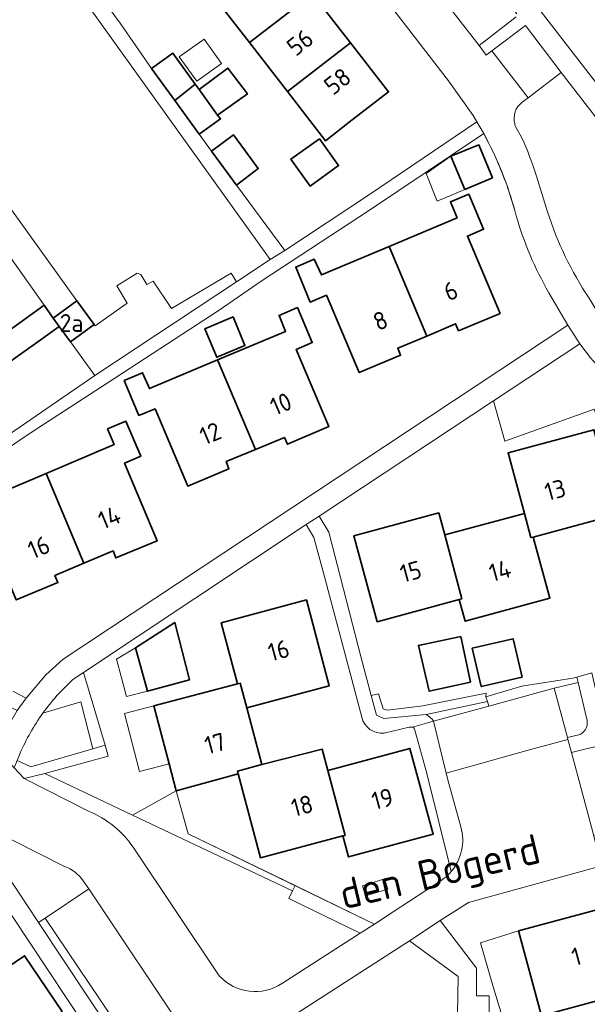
# Model space of a CAD drawing. Header units: metres. Extents: x 104777 to 177370, y 409697 to 438337.
# Tile 94 of 133: x 130082 to 130139, y 423044 to 423143. Entities that reach past the tile are written whole.
import ezdxf
from ezdxf.enums import TextEntityAlignment as Align

# ---------------------------------------------------------------- set-up
doc = ezdxf.new("R2010")
doc.units = ezdxf.units.M
for name, color, linetype, lineweight in [('B-WE-GR-BEPLANTING_CULTUUR_HEESTERS-GV', 90, 'Continuous', 18), ('B-WE-GR-GROENVOORZIENING-GV', 80, 'Continuous', 18), ('B-WE-GR-HAAG-GV', 90, 'Continuous', 13), ('B-WE-IE-TERREINAFSCHEIDING_KUNSTMATIG_HEKWERK-G', 20, 'IE-TERREINAFSCHEIDING_KUNSTMATIG-SO', 18), ('B-WE-OG-BEBOUWING-GV', 7, 'Continuous', 35), ('B-WE-OG-BEBOUWING_HUISNUMMER-T18', 10, 'Continuous', 18), ('B-WE-OG-BEBOUWING_LUIFEL-GV', 7, 'Continuous', 18), ('B-WE-OG-BEBOUWING_SCHUUR-GV', 7, 'Continuous', 18), ('B-WE-OG-BEBOUWING_STRAATNAAM-T18', 10, 'Continuous', 18), ('B-WE-OG-TERREIN_BEGROEID-GV', 7, 'Continuous', 18), ('B-WE-OG-TERREIN_ERF-GV', 7, 'Continuous', 18), ('B-WE-VH-GESLOTENVERHARDING_ASFALT-GV', 10, 'Continuous', 18), ('B-WE-VH-HALFVERHARDING-GV', 130, 'Continuous', 18), ('B-WE-VH-HALFVERHARDING_GRASBETONSTEEN-GV', 130, 'Continuous', 18), ('B-WE-VH-OPENVERHARDING_BETONELEMENT-GV', 90, 'Continuous', 18), ('B-WE-VH-OPENVERHARDING_BETONSTRAATSTEEN-GV', 90, 'Continuous', 18), ('B-WE-VH-OPENVERHARDING_TEGEL-GV', 90, 'Continuous', 18)]:
    doc.layers.add(name, color=color, linetype=linetype, lineweight=lineweight)
doc.styles.add('NLCS-ISO-M20-T18', font='NLCS-ISO.ttf', dxfattribs={"height": 0.036})
doc.linetypes.add('IE-TERREINAFSCHEIDING_KUNSTMATIG-SO', pattern='A,4,[82,NLCS.SHX,S=0.75,R=90,X=0,Y=0],4,-2', length=10)

msp = doc.modelspace()

# ---------------------------------------------------------------- linework, layer by layer
at = {"layer": 'B-WE-GR-BEPLANTING_CULTUUR_HEESTERS-GV', "ltscale": 20, "flags": 128}
msp.add_lwpolyline([(130097.88, 423065.55), (130094.7, 423063.798), (130093.48, 423063.126), (130109.11, 423055.73), (130109.609, 423055.504), (130109.857, 423056.017), (130099.088, 423061.225)], close=True, dxfattribs=at)
for points in [[(130077.319, 423062.363), (130084.013, 423052.293)], [(130086.637, 423057.945), (130078.839, 423061.876)], [(130084.013, 423052.293), (130084.686, 423052.743), (130089.07, 423055.677), (130088.52, 423056.498)]]:
    msp.add_lwpolyline(points, dxfattribs=at)
at = {"layer": 'B-WE-GR-BEPLANTING_CULTUUR_HEESTERS-GV', "ltscale": 20}
msp.add_lwpolyline([(130088.52, 423056.498, 0.155562), (130086.637, 423057.945)], format="xyb", dxfattribs=at)
at = {"layer": 'B-WE-GR-GROENVOORZIENING-GV', "ltscale": 20, "flags": 128}
for points in [[(130138.268, 423077.029), (130137.841, 423076.906), (130132.728, 423076.11), (130129.1, 423075.03), (130129.239, 423074.564), (130129.377, 423074.099), (130135.97, 423075.9), (130138.399, 423076.461)], [(130129.1, 423075.03), (130129.117, 423075.395), (130122.749, 423074.118), (130119.16, 423073.692), (130118.754, 423073.814), (130118.274, 423075.35), (130117.543, 423075.166), (130118.08, 423073.18), (130118.82, 423072.86), (130123.08, 423073.237), (130129.239, 423074.564)], [(130084.686, 423052.743), (130084.013, 423052.293), (130093.901, 423037.419), (130094.646, 423037.92)]]:
    msp.add_lwpolyline(points, close=True, dxfattribs=at)
at = {"layer": 'B-WE-GR-HAAG-GV', "ltscale": 20, "flags": 128}
for points in [[(130129.377, 423074.099), (130135.97, 423075.9), (130138.399, 423076.461), (130138.268, 423077.029), (130137.841, 423076.906), (130132.728, 423076.11), (130129.1, 423075.03), (130129.239, 423074.564)], [(130129.1, 423075.03), (130129.117, 423075.395), (130122.749, 423074.118), (130119.16, 423073.692), (130118.754, 423073.814), (130118.274, 423075.35), (130117.543, 423075.166), (130118.08, 423073.18), (130118.82, 423072.86), (130123.08, 423073.237), (130129.239, 423074.564)], [(130084.013, 423052.293), (130093.901, 423037.419), (130094.646, 423037.92), (130084.686, 423052.743)]]:
    msp.add_lwpolyline(points, close=True, dxfattribs=at)
at = {"layer": 'B-WE-IE-TERREINAFSCHEIDING_KUNSTMATIG_HEKWERK-G', "ltscale": 20}
msp.add_lwpolyline([(130128.87, 423131.771, -0.061364), (130132.144, 423123.492)], format="xyb", dxfattribs=at)
at = {"layer": 'B-WE-IE-TERREINAFSCHEIDING_KUNSTMATIG_HEKWERK-G', "ltscale": 20, "flags": 128}
msp.add_lwpolyline([(130097.88, 423065.55), (130099.088, 423061.225), (130117.088, 423052.52)], dxfattribs=at)
at = {"layer": 'B-WE-OG-BEBOUWING-GV', "ltscale": 20, "flags": 128}
for points in [[(130111.62, 423145.853), (130107.79, 423150.8), (130103.84, 423147.74), (130101.44, 423145.881), (130105.269, 423140.936)], [(130111.62, 423145.853), (130105.269, 423140.936), (130109.1, 423135.989), (130115.45, 423140.906)], [(130109.1, 423135.989), (130112.925, 423131.049), (130115.32, 423132.9), (130119.28, 423135.96), (130115.45, 423140.906)], [(130099.813, 423136.732), (130097.549, 423139.865), (130095.409, 423138.319), (130097.736, 423135.104)], [(130102.058, 423133.626), (130105.063, 423135.783), (130103.099, 423138.371), (130100.201, 423136.195)], [(130100.201, 423136.195), (130099.813, 423136.732), (130097.736, 423135.104), (130100.205, 423131.692), (130102.339, 423133.237), (130102.058, 423133.626)], [(130101.445, 423130), (130103.951, 423126.587), (130106.148, 423128.242), (130103.657, 423131.625)], [(130112.309, 423131.249), (130109.446, 423129.197), (130111.391, 423126.484), (130114.254, 423128.537)], [(130126.982, 423126.141), (130129.751, 423127.322), (130128.396, 423130.629), (130125.556, 423129.483)], [(130119.335, 423120.387), (130123.127, 423111.377), (130126.037, 423112.606), (130126.334, 423111.905), (130130.515, 423113.658), (130127.237, 423121.446), (130128.85, 423122.125), (130127.378, 423125.656), (130125.515, 423124.88), (130126.185, 423123.268)], [(130123.127, 423111.377), (130119.335, 423120.387), (130112.53, 423117.526), (130111.791, 423119.104), (130109.934, 423118.315), (130111.39, 423114.796), (130113.047, 423115.481), (130116.333, 423107.689), (130120.5, 423109.442), (130120.208, 423110.145)], [(130077.11, 423101.42), (130080.214, 423103.673), (130078.076, 423106.618), (130081.948, 423109.394), (130084.401, 423111.126), (130086.103, 423112.347), (130085.5, 423113.18), (130084.588, 423114.47), (130080.441, 423111.496), (130076.274, 423108.508), (130073.47, 423106.498), (130073.562, 423106.37), (130068.47, 423102.72), (130072.04, 423097.74), (130073.582, 423098.859), (130076.95, 423101.304)], [(130087.89, 423114.91), (130085.5, 423113.18), (130086.103, 423112.347), (130087.23, 423110.79), (130089.62, 423112.52)], [(130103.624, 423113.299), (130100.778, 423112.116), (130101.971, 423109.245), (130104.817, 423110.427)], [(130105.861, 423099.95), (130108.794, 423101.168), (130109.092, 423100.469), (130113.261, 423102.246), (130109.98, 423110.033), (130111.592, 423110.713), (130110.097, 423114.24), (130108.248, 423113.451), (130108.902, 423111.84), (130102.062, 423108.967)], [(130105.861, 423099.95), (130102.062, 423108.967), (130095.185, 423106.078), (130094.508, 423107.671), (130092.652, 423106.889), (130094.125, 423103.378), (130095.76, 423104.038), (130099.049, 423096.259), (130103.205, 423098.011), (130102.935, 423098.735)], [(130084.78, 423097.537), (130088.577, 423088.491), (130091.535, 423089.731), (130091.801, 423089.033), (130095.979, 423090.762), (130092.693, 423098.583), (130094.309, 423099.273), (130092.827, 423102.788), (130090.967, 423102.012), (130091.636, 423100.436)], [(130139.79, 423092.74), (130142.274, 423093.415), (130142.21, 423093.65), (130139.97, 423101.94), (130131.32, 423099.6), (130132.97, 423093.51), (130133.625, 423091.066), (130133.86, 423091.13)], [(130088.577, 423088.491), (130084.78, 423097.537), (130077.93, 423094.64), (130077.23, 423096.224), (130075.385, 423095.451), (130076.897, 423091.919), (130078.502, 423092.592), (130081.771, 423084.8), (130085.968, 423086.564), (130085.666, 423087.27)], [(130124.94, 423091.34), (130124.34, 423093.55), (130115.8, 423091.25), (130118.14, 423082.59), (130126.41, 423084.83), (130126.666, 423084.899)], [(130126.41, 423084.83), (130127.01, 423082.64), (130135.53, 423084.96), (130133.86, 423091.13), (130133.625, 423091.066), (130132.97, 423093.51), (130124.94, 423091.34), (130126.666, 423084.899)], [(130104.99, 423073.92), (130113.31, 423076.13), (130111, 423084.79), (130102.42, 423082.5), (130104.07, 423076.33), (130104.326, 423076.397)], [(130093.793, 423079.965), (130095.004, 423075.601), (130099.223, 423076.747), (130097.746, 423082.532)], [(130127.524, 423076.523), (130126.557, 423081.103), (130122.285, 423080.205), (130123.379, 423075.588)], [(130132.73, 423077.013), (130131.829, 423080.89), (130127.719, 423079.935), (130128.62, 423076.058)], [(130097.88, 423065.55), (130104.14, 423067.28), (130104.066, 423067.559), (130106.5, 423068.22), (130104.99, 423073.92), (130104.326, 423076.397), (130104.07, 423076.33), (130095.65, 423074.14), (130097.168, 423068.293)], [(130104.14, 423067.28), (130106.38, 423058.82), (130114.67, 423061.02), (130114.897, 423061.08), (130113.15, 423067.6), (130112.6, 423069.76), (130106.5, 423068.22), (130104.066, 423067.559)], [(130113.15, 423067.6), (130114.897, 423061.08), (130114.67, 423061.02), (130115.24, 423058.91), (130123.78, 423061.19), (130121.43, 423069.83)], [(130132.39, 423051.46), (130134.62, 423043.14), (130134.685, 423042.896), (130142.743, 423045.086), (130143.34, 423045.25), (130143.207, 423045.741), (130141.67, 423051.397), (130141.02, 423053.79)], [(130077.945, 423037.712), (130086.387, 423043.326), (130082.61, 423048.956), (130078.91, 423046.474), (130076.974, 423049.391), (130075.911, 423048.686), (130075.345, 423049.534), (130071.691, 423047.109)], [(130136.89, 423034.63), (130136.837, 423034.83), (130141.871, 423036.198), (130141.168, 423038.768), (130140.492, 423041.24), (130143.444, 423041.964), (130142.743, 423045.086), (130134.685, 423042.896), (130134.62, 423043.14), (130130.93, 423042.18), (130133.2, 423033.65)]]:
    msp.add_lwpolyline(points, close=True, dxfattribs=at)
at = {"layer": 'B-WE-OG-BEBOUWING_LUIFEL-GV', "ltscale": 20, "flags": 128}
for points in [[(130102.465, 423138.833), (130100.694, 423141.288), (130098.202, 423139.491), (130099.972, 423137.035)], [(130126.982, 423126.141), (130125.556, 423129.483), (130123.064, 423127.731), (130124.175, 423124.943)], [(130095.004, 423075.601), (130093.793, 423079.965), (130091.879, 423078.841), (130092.892, 423075.056)], [(130095.65, 423074.14), (130092.681, 423073.369), (130094.199, 423067.522), (130097.168, 423068.293)]]:
    msp.add_lwpolyline(points, close=True, dxfattribs=at)
at = {"layer": 'B-WE-OG-BEBOUWING_SCHUUR-GV', "ltscale": 20, "flags": 128}
msp.add_lwpolyline([(130119.205, 423055.673), (130118.885, 423056.701), (130116.651, 423056.007), (130116.97, 423054.979)], close=True, dxfattribs=at)
at = {"layer": 'B-WE-OG-TERREIN_BEGROEID-GV', "ltscale": 20, "flags": 128}
for points in [[(130139.49, 423115.19), (130140.31, 423113.86), (130150.239, 423120.434), (130143.015, 423129.722), (130136.686, 423137.93), (130133.356, 423135.362), (130132.747, 423134.916)], [(130132.12, 423132.408), (130132.694, 423131.394)], [(130134.19, 423127.48), (130135.3, 423123.9)], [(130138.56, 423110.6), (130129.862, 423104.855), (130131.007, 423100.78), (130140.005, 423104.002), (130140.625, 423102.268), (130142.445, 423102.56), (130144.62, 423094.888), (130151.573, 423096.859), (130151.942, 423096.292), (130155.093, 423097.174), (130155.109, 423097.152), (130156.594, 423097.557), (130155.981, 423098.501)], [(130139.215, 423072.93), (130138.399, 423076.461), (130135.97, 423075.9), (130137.303, 423070.922), (130138.579, 423071.232)], [(130123.82, 423072.58), (130129.377, 423074.099), (130129.239, 423074.564), (130123.08, 423073.237)], [(130093.48, 423063.126), (130084.645, 423067.307), (130082.558, 423066.791), (130089.115, 423063.486)], [(130108.593, 423046.18), (130116.421, 423051.225), (130109.228, 423054.717), (130109.609, 423055.504), (130109.11, 423055.73), (130093.48, 423063.126)], [(130093.536, 423059.905), (130102.217, 423046.932)], [(130133.75, 423027.93), (130130.36, 423032.58), (130129.87, 423034.579), (130128.03, 423034.128), (130126.2, 423041.19), (130126.29, 423046.86), (130121.38, 423050.46), (130109.413, 423042.719), (130112.855, 423041.807)]]:
    msp.add_lwpolyline(points, dxfattribs=at)
at = {"layer": 'B-WE-OG-TERREIN_BEGROEID-GV', "ltscale": 20}
for points in [[(130132.747, 423134.916, 0.309389), (130131.995, 423132.745)], [(130131.995, 423132.745, 0.043965), (130132.12, 423132.408)], [(130132.694, 423131.394, -0.030054), (130134.19, 423127.48)], [(130135.3, 423123.9, 0.069783), (130139.49, 423115.19)], [(130149.39, 423101.67, -0.129654), (130138.56, 423110.6)], [(130123.08, 423073.237, -0.104984), (130123.82, 423072.58)], [(130138.579, 423071.232, 0.380586), (130139.215, 423072.93)], [(130089.115, 423063.486, -0.145682), (130093.536, 423059.905)], [(130102.217, 423046.932, 0.370132), (130108.593, 423046.18)]]:
    msp.add_lwpolyline(points, format="xyb", dxfattribs=at)
at = {"layer": 'B-WE-OG-TERREIN_BEGROEID-GV', "ltscale": 20, "flags": 128}
msp.add_lwpolyline([(130140.65, 423057.97), (130127.35, 423054.31), (130124.49, 423052.49), (130128.15, 423047.71), (130128.141, 423044.927), (130129.432, 423044.922), (130129.425, 423042.809), (130128.134, 423042.814), (130128.13, 423041.68), (130128.181, 423041.47), (130130.93, 423042.18), (130129.861, 423045.721), (130128.563, 423050.256), (130132.39, 423051.46), (130141.02, 423053.79), (130141.67, 423051.397), (130145.149, 423052.456), (130145.036, 423052.825), (130145.928, 423053.097), (130145.806, 423053.498), (130145.985, 423053.553), (130145.939, 423053.748), (130144.96, 423057.866), (130143.68, 423058.1)], close=True, dxfattribs=at)
at = {"layer": 'B-WE-OG-TERREIN_ERF-GV', "ltscale": 20, "flags": 128}
for points in [[(130088.699, 423147.683), (130092.234, 423142.877), (130095.409, 423138.319), (130097.549, 423139.865), (130099.813, 423136.732), (130100.201, 423136.195), (130103.099, 423138.371), (130105.063, 423135.783), (130102.058, 423133.626), (130102.339, 423133.237), (130100.205, 423131.692), (130101.445, 423130), (130103.657, 423131.625), (130106.148, 423128.242), (130103.951, 423126.587), (130108.831, 423120.004), (130117.258, 423125.557), (130128.19, 423132.942), (130127.8, 423133.6), (130125.33, 423137.07), (130085.11, 423189.11)], [(130115.684, 423168.566), (130139.716, 423137.492), (130151.15, 423122.708), (130156.464, 423126.112), (130159.968, 423128.357), (130163.198, 423130.427), (130163.331, 423131.685), (130175.487, 423139.643), (130176.321, 423139.505), (130181.904, 423143.24), (130182.273, 423142.687), (130191.475, 423148.66)], [(130128.87, 423131.771), (130117.371, 423124.038), (130106.532, 423116.969), (130102.224, 423113.979), (130091.689, 423107.121), (130083.366, 423101.731), (130079, 423098.81), (130068.71, 423091.73), (130078.41, 423078.29)], [(130132.144, 423123.492), (130131.89, 423124.43)], [(130080.441, 423111.496), (130084.588, 423114.47), (130078.588, 423122.959)], [(130081.44, 423075.59), (130082.76, 423074.89), (130084.76, 423077.24), (130086.5, 423078.82), (130137.36, 423112.46), (130135.44, 423115.73)], [(130078.38, 423099.66), (130089.687, 423107.396), (130087.23, 423110.79), (130086.103, 423112.347), (130084.401, 423111.126), (130081.948, 423109.394)], [(130140.005, 423104.002), (130131.007, 423100.78), (130129.862, 423104.855), (130112.28, 423093.24), (130113.28, 423091.61), (130116.52, 423078.95), (130117.543, 423075.166), (130118.274, 423075.35), (130118.754, 423073.814), (130119.16, 423073.692), (130122.749, 423074.118), (130129.117, 423075.395), (130129.1, 423075.03), (130132.728, 423076.11), (130137.841, 423076.906), (130138.268, 423077.029), (130139.78, 423077.463)], [(130139.79, 423092.74), (130133.86, 423091.13), (130135.53, 423084.96), (130127.01, 423082.64), (130126.41, 423084.83), (130118.14, 423082.59), (130115.8, 423091.25), (130124.34, 423093.55), (130124.94, 423091.34), (130132.97, 423093.51), (130131.32, 423099.6), (130139.97, 423101.94)], [(130116.58, 423073), (130112.752, 423087.398), (130111.77, 423091.09), (130110.99, 423092.39), (130088.539, 423077.489), (130090.716, 423070.159), (130091.045, 423069.053), (130084.645, 423067.307), (130093.48, 423063.126), (130094.7, 423063.798), (130097.88, 423065.55), (130099.088, 423061.225), (130109.857, 423056.017), (130117.088, 423052.52), (130117.855, 423052.149), (130119.75, 423053.37), (130124.67, 423056.6)], [(130121.706, 423071.988), (130121.37, 423071.99), (130118.84, 423071.37)], [(130125.588, 423057.435), (130123.11, 423067.44), (130121.94, 423071.67)], [(130092.344, 423036.373), (130079.442, 423055.782), (130020.079, 423016.271)]]:
    msp.add_lwpolyline(points, dxfattribs=at)
for points in [[(130115.45, 423140.906), (130119.28, 423135.96), (130115.32, 423132.9), (130112.925, 423131.049), (130109.1, 423135.989), (130105.269, 423140.936), (130101.44, 423145.881), (130103.84, 423147.74), (130107.79, 423150.8), (130111.62, 423145.853)], [(130112.309, 423131.249), (130114.254, 423128.537), (130111.391, 423126.484), (130109.446, 423129.197)], [(130129.751, 423127.322), (130126.982, 423126.141), (130125.556, 423129.483), (130128.396, 423130.629)], [(130119.335, 423120.387), (130126.185, 423123.268), (130125.515, 423124.88), (130127.378, 423125.656), (130128.85, 423122.125), (130127.237, 423121.446), (130130.515, 423113.658), (130126.334, 423111.905), (130126.037, 423112.606), (130123.127, 423111.377), (130120.208, 423110.145), (130120.5, 423109.442), (130116.333, 423107.689), (130113.047, 423115.481), (130111.39, 423114.796), (130109.934, 423118.315), (130111.791, 423119.104), (130112.53, 423117.526)], [(130105.861, 423099.95), (130102.935, 423098.735), (130103.205, 423098.011), (130099.049, 423096.259), (130095.76, 423104.038), (130094.125, 423103.378), (130092.652, 423106.889), (130094.508, 423107.671), (130095.185, 423106.078), (130102.062, 423108.967), (130108.902, 423111.84), (130108.248, 423113.451), (130110.097, 423114.24), (130111.592, 423110.713), (130109.98, 423110.033), (130113.261, 423102.246), (130109.092, 423100.469), (130108.794, 423101.168)], [(130103.624, 423113.299), (130104.817, 423110.427), (130101.971, 423109.245), (130100.778, 423112.116)], [(130088.577, 423088.491), (130085.666, 423087.27), (130085.968, 423086.564), (130081.771, 423084.8), (130078.502, 423092.592), (130076.897, 423091.919), (130075.385, 423095.451), (130077.23, 423096.224), (130077.93, 423094.64), (130084.78, 423097.537), (130091.636, 423100.436), (130090.967, 423102.012), (130092.827, 423102.788), (130094.309, 423099.273), (130092.693, 423098.583), (130095.979, 423090.762), (130091.801, 423089.033), (130091.535, 423089.731)], [(130097.88, 423065.55), (130097.168, 423068.293), (130095.65, 423074.14), (130104.07, 423076.33), (130102.42, 423082.5), (130111, 423084.79), (130113.31, 423076.13), (130104.99, 423073.92), (130106.5, 423068.22), (130112.6, 423069.76), (130113.15, 423067.6), (130121.43, 423069.83), (130123.78, 423061.19), (130115.24, 423058.91), (130114.67, 423061.02), (130106.38, 423058.82), (130104.14, 423067.28)], [(130099.223, 423076.747), (130095.004, 423075.601), (130093.793, 423079.965), (130097.746, 423082.532)], [(130122.285, 423080.205), (130126.557, 423081.103), (130127.524, 423076.523), (130123.379, 423075.588)], [(130132.73, 423077.013), (130128.62, 423076.058), (130127.719, 423079.935), (130131.829, 423080.89)], [(130134.62, 423043.14), (130132.39, 423051.46), (130128.563, 423050.256), (130129.861, 423045.721), (130130.93, 423042.18)], [(130086.387, 423043.326), (130077.945, 423037.712), (130069.481, 423032.083), (130065.735, 423037.717), (130069.475, 423040.211), (130067.535, 423043.124), (130068.568, 423043.812), (130068.004, 423044.661), (130071.691, 423047.109), (130075.345, 423049.534), (130075.911, 423048.686), (130076.974, 423049.391), (130078.91, 423046.474), (130082.61, 423048.956)]]:
    msp.add_lwpolyline(points, close=True, dxfattribs=at)
at = {"layer": 'B-WE-OG-TERREIN_ERF-GV', "ltscale": 20}
for points in [[(130131.89, 423124.43, 0.054181), (130128.87, 423131.771)], [(130135.44, 423115.73, -0.061848), (130132.144, 423123.492)], [(130118.84, 423071.37, -0.383061), (130116.58, 423073)], [(130121.94, 423071.67, 0.257352), (130121.706, 423071.988)], [(130124.67, 423056.6, 0.064344), (130125.588, 423057.435)]]:
    msp.add_lwpolyline(points, format="xyb", dxfattribs=at)
at = {"layer": 'B-WE-VH-GESLOTENVERHARDING_ASFALT-GV', "ltscale": 20, "flags": 128}
msp.add_lwpolyline([(130035.126, 423188.37), (130087.89, 423114.91), (130089.62, 423112.52), (130089.714, 423112.391), (130092.949, 423114.673), (130091.894, 423116.442), (130093.97, 423117.694), (130094.333, 423117.562), (130094.943, 423116.55), (130095.573, 423116.9), (130097.429, 423114.14), (130103.441, 423117.714), (130103.947, 423116.824), (130107.37, 423119.078), (130067.023, 423175.288)], dxfattribs=at)
at = {"layer": 'B-WE-VH-HALFVERHARDING-GV', "ltscale": 20, "flags": 128}
for points in [[(130084.453, 423073.381), (130088.267, 423074.514), (130089.487, 423069.801), (130090.716, 423070.159), (130088.539, 423077.489)], [(130088.539, 423077.489), (130087.47, 423076.78)]]:
    msp.add_lwpolyline(points, dxfattribs=at)
at = {"layer": 'B-WE-VH-HALFVERHARDING-GV', "ltscale": 20}
msp.add_lwpolyline([(130087.47, 423076.78, 0.051692), (130084.453, 423073.381)], format="xyb", dxfattribs=at)
at = {"layer": 'B-WE-VH-HALFVERHARDING_GRASBETONSTEEN-GV', "ltscale": 20, "flags": 128}
for points in [[(130137.303, 423070.922), (130135.97, 423075.9), (130129.377, 423074.099), (130123.82, 423072.58), (130125.096, 423067.333), (130133.347, 423069.673), (130137.355, 423070.729)], [(130139.312, 423069.841), (130137.708, 423069.412), (130139.956, 423061.017), (130143.583, 423061.988), (130142.946, 423064.161), (130142.66, 423065.137), (130141.163, 423070.245)]]:
    msp.add_lwpolyline(points, close=True, dxfattribs=at)
at = {"layer": 'B-WE-VH-OPENVERHARDING_BETONELEMENT-GV', "ltscale": 20, "flags": 128}
msp.add_lwpolyline([(130082.16, 423069.36), (130081.85, 423068.63), (130083.228, 423067.978), (130089.487, 423069.801), (130088.267, 423074.514), (130084.453, 423073.381)], dxfattribs=at)
at = {"layer": 'B-WE-VH-OPENVERHARDING_BETONELEMENT-GV', "ltscale": 20}
msp.add_lwpolyline([(130084.453, 423073.381, 0.052656), (130082.16, 423069.36)], format="xyb", dxfattribs=at)
at = {"layer": 'B-WE-VH-OPENVERHARDING_BETONSTRAATSTEEN-GV', "ltscale": 20, "flags": 128}
for points in [[(130132.143, 423143.523), (130128.414, 423140.643), (130129.126, 423139.659), (130129.7, 423140.099), (130133.09, 423142.67), (130136.686, 423137.93), (130143.015, 423129.722), (130150.239, 423120.434), (130151.23, 423121.09), (130151.937, 423121.575), (130151.15, 423122.708), (130139.716, 423137.492), (130115.684, 423168.566), (130114.687, 423169.894), (130092.71, 423198.239), (130096.22, 423200.895), (130096.289, 423200.947), (130095.094, 423202.536), (130089.934, 423198.649), (130094.487, 423192.672), (130101.872, 423183.103)], [(130085.11, 423189.11), (130125.33, 423137.07), (130127.8, 423133.6), (130128.19, 423132.942), (130128.87, 423131.771)], [(130078.588, 423122.959), (130084.588, 423114.47), (130085.5, 423113.18), (130087.89, 423114.91), (130035.126, 423188.37)], [(130132.202, 423143.841), (130126.235, 423151.568), (130122.801, 423148.9), (130122.207, 423148.615), (130128.414, 423140.643)], [(130132.747, 423134.916), (130133.356, 423135.362), (130129.7, 423140.099), (130129.126, 423139.659), (130128.414, 423140.643), (130122.207, 423148.615)], [(130128.414, 423140.643), (130132.143, 423143.523)], [(130132.694, 423131.394), (130132.12, 423132.408)], [(130135.3, 423123.9), (130134.19, 423127.48)], [(130131.89, 423124.43), (130132.144, 423123.492)], [(130135.44, 423115.73), (130137.36, 423112.46), (130138.56, 423110.6)], [(130129.862, 423104.855), (130138.56, 423110.6), (130137.36, 423112.46), (130086.5, 423078.82), (130084.76, 423077.24), (130082.76, 423074.89), (130081.85, 423073.64), (130080.81, 423071.86), (130079.89, 423069.7), (130081.55, 423067.891), (130081.85, 423068.63), (130082.16, 423069.36)], [(130087.47, 423076.78), (130088.539, 423077.489), (130110.99, 423092.39), (130112.28, 423093.24), (130129.862, 423104.855)], [(130123.08, 423073.237), (130118.82, 423072.86), (130118.08, 423073.18), (130117.543, 423075.166), (130116.52, 423078.95), (130113.28, 423091.61), (130112.28, 423093.24), (130110.99, 423092.39), (130111.77, 423091.09), (130112.752, 423087.398), (130116.58, 423073)], [(130140.68, 423073.497), (130139.78, 423077.463), (130138.268, 423077.029), (130138.399, 423076.461)], [(130138.399, 423076.461), (130139.215, 423072.93)], [(130118.84, 423071.37), (130121.37, 423071.99), (130121.706, 423071.988), (130123.82, 423072.58)], [(130126.57, 423061.93), (130125.35, 423066.29), (130125.096, 423067.333), (130123.82, 423072.58), (130121.706, 423071.988)], [(130121.94, 423071.67), (130123.11, 423067.44), (130125.588, 423057.435)], [(130124.49, 423052.49), (130127.35, 423054.31), (130140.65, 423057.97), (130140.21, 423060.07), (130139.956, 423061.017), (130137.708, 423069.412), (130137.355, 423070.729), (130133.347, 423069.673), (130125.096, 423067.333), (130125.35, 423066.29), (130126.57, 423061.93)], [(130138.579, 423071.232), (130137.303, 423070.922), (130137.355, 423070.729), (130137.708, 423069.412), (130139.312, 423069.841)], [(130089.115, 423063.486), (130082.558, 423066.791), (130081.55, 423067.891), (130079.89, 423069.7), (130076.61, 423063.43), (130075.368, 423061.91)], [(130078.839, 423061.876), (130086.637, 423057.945)], [(130102.217, 423046.932), (130093.536, 423059.905)], [(130088.52, 423056.498), (130089.07, 423055.677), (130098.996, 423040.843), (130099.999, 423039.218)], [(130124.67, 423056.6), (130119.75, 423053.37), (130117.855, 423052.149), (130116.421, 423051.225), (130108.593, 423046.18)], [(130109.413, 423042.719), (130121.38, 423050.46), (130124.49, 423052.49)]]:
    msp.add_lwpolyline(points, dxfattribs=at)
for points in [[(130100.205, 423131.692), (130097.736, 423135.104), (130095.409, 423138.319), (130092.234, 423142.877), (130088.699, 423147.683), (130086.374, 423150.947), (130083.953, 423154.345), (130081.609, 423157.721), (130079.175, 423161.055), (130076.786, 423164.328), (130074.539, 423167.622), (130071.959, 423171.156), (130069.716, 423174.229), (130068.608, 423175.783), (130068.438, 423176.279), (130067.023, 423175.288), (130107.37, 423119.078), (130108.831, 423120.004), (130103.951, 423126.587), (130101.445, 423130)], [(130133.09, 423142.67), (130129.7, 423140.099), (130133.356, 423135.362), (130136.686, 423137.93)], [(130094.646, 423037.92), (130098.996, 423040.843), (130089.07, 423055.677), (130084.686, 423052.743)], [(130124.49, 423052.49), (130121.38, 423050.46), (130126.29, 423046.86), (130126.2, 423041.19), (130128.03, 423034.128), (130129.87, 423034.579), (130128.181, 423041.47), (130128.13, 423041.68), (130128.134, 423042.814), (130129.425, 423042.809), (130129.432, 423044.922), (130128.141, 423044.927), (130128.15, 423047.71)]]:
    msp.add_lwpolyline(points, close=True, dxfattribs=at)
at = {"layer": 'B-WE-VH-OPENVERHARDING_BETONSTRAATSTEEN-GV', "ltscale": 20}
for points in [[(130131.995, 423132.745, -0.309389), (130132.747, 423134.916)], [(130132.12, 423132.408, -0.043965), (130131.995, 423132.745)], [(130128.87, 423131.771, -0.054181), (130131.89, 423124.43)], [(130134.19, 423127.48, 0.030054), (130132.694, 423131.394)], [(130132.144, 423123.492, 0.061848), (130135.44, 423115.73)], [(130139.49, 423115.19, -0.069783), (130135.3, 423123.9)], [(130138.56, 423110.6, 0.129654), (130149.39, 423101.67)], [(130084.453, 423073.381, -0.051692), (130087.47, 423076.78)], [(130082.16, 423069.36, -0.052656), (130084.453, 423073.381)], [(130116.58, 423073, 0.383061), (130118.84, 423071.37)], [(130123.82, 423072.58, 0.104984), (130123.08, 423073.237)], [(130139.215, 423072.93, -0.380586), (130138.579, 423071.232)], [(130121.706, 423071.988, -0.257352), (130121.94, 423071.67)], [(130093.536, 423059.905, 0.145682), (130089.115, 423063.486)], [(130125.588, 423057.435, 0.250455), (130126.57, 423061.93)], [(130126.57, 423061.93, -0.250455), (130125.588, 423057.435)], [(130086.637, 423057.945, -0.155562), (130088.52, 423056.498)], [(130125.588, 423057.435, -0.064344), (130124.67, 423056.6)], [(130108.593, 423046.18, -0.370132), (130102.217, 423046.932)]]:
    msp.add_lwpolyline(points, format="xyb", dxfattribs=at)
at = {"layer": 'B-WE-VH-OPENVERHARDING_TEGEL-GV', "ltscale": 20, "flags": 128}
for points in [[(130107.37, 423119.078), (130103.947, 423116.824), (130089.687, 423107.396), (130078.38, 423099.66), (130067.99, 423092.73), (130068.71, 423091.73), (130079, 423098.81), (130083.366, 423101.731), (130091.689, 423107.121), (130102.224, 423113.979), (130106.532, 423116.969), (130117.371, 423124.038), (130128.87, 423131.771), (130128.19, 423132.942), (130117.258, 423125.557), (130108.831, 423120.004)], [(130089.687, 423107.396), (130103.947, 423116.824), (130103.441, 423117.714), (130097.429, 423114.14), (130095.573, 423116.9), (130094.943, 423116.55), (130094.333, 423117.562), (130093.97, 423117.694), (130091.894, 423116.442), (130092.949, 423114.673), (130089.714, 423112.391), (130089.62, 423112.52), (130087.23, 423110.79)], [(130091.045, 423069.053), (130090.716, 423070.159), (130089.487, 423069.801), (130083.228, 423067.978), (130081.85, 423068.63), (130081.55, 423067.891), (130082.558, 423066.791), (130084.645, 423067.307)], [(130116.421, 423051.225), (130117.855, 423052.149), (130117.088, 423052.52), (130109.857, 423056.017), (130109.609, 423055.504), (130109.228, 423054.717)]]:
    msp.add_lwpolyline(points, close=True, dxfattribs=at)
for points in [[(130080.72, 423074.24), (130081.85, 423073.64), (130082.76, 423074.89), (130081.44, 423075.59)], [(130075.368, 423061.91), (130078.256, 423057.566), (130079.442, 423055.782), (130092.344, 423036.373), (130092.867, 423036.725), (130093.901, 423037.419)], [(130093.901, 423037.419), (130084.013, 423052.293), (130077.319, 423062.363)]]:
    msp.add_lwpolyline(points, dxfattribs=at)

# ---------------------------------------------------------------- texts
at = {"layer": 'B-WE-OG-BEBOUWING_HUISNUMMER-T18', "ltscale": 20, "style": 'NLCS-ISO-M20-T18'}
for s, rotation, p in [('56', 37.7, (130110.363, 423140.943)), ('58', 37.7, (130114.141, 423137.044)), ('6', 22.8, (130125.549, 423115.913)), ('8', 22.8, (130118.466, 423112.926)), ('10', 23.1, (130108.438, 423104.538)), ('12', 22.8, (130101.327, 423101.56)), ('13', 15.2, (130136.067, 423095.874)), ('14', 22.5, (130091.154, 423093.094)), ('16', 22.8, (130084.046, 423090.095)), ('15', 15.1, (130121.521, 423087.65)), ('14', 15.2, (130130.512, 423087.739)), ('16', 15, (130108.214, 423079.714)), ('17', 14.8, (130101.801, 423070.338)), ('19', 15.2, (130118.666, 423064.752)), ('18', 14.9, (130110.57, 423064.07)), ('1', 15.2, (130138.207, 423048.888))]:
    msp.add_text(s, height=1.8, rotation=rotation, dxfattribs=at).set_placement(p, align=Align.MIDDLE)
msp.add_text('2a', height=1.8, dxfattribs=at).set_placement((130087.347, 423112.688), align=Align.MIDDLE)
at = {"layer": 'B-WE-OG-BEBOUWING_STRAATNAAM-T18', "ltscale": 20, "style": 'NLCS-ISO-M20-T18'}
msp.add_text('den Bogerd', height=3, rotation=13.4, dxfattribs=at).set_placement((130124.543, 423057.007), align=Align.MIDDLE)

doc.saveas('drawing.dxf')
